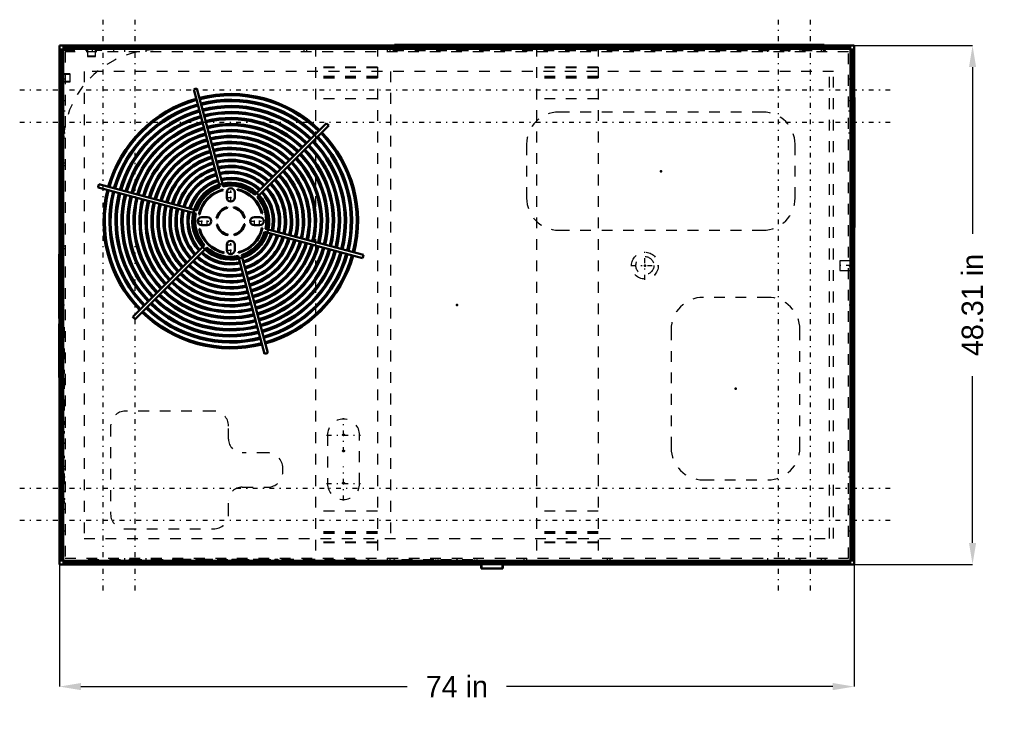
# Model space of a CAD drawing. Header units: inches. Extents: x -40.7 to 51, y -38.5 to 26.6.
import ezdxf

# ---------------------------------------------------------------- set-up
doc = ezdxf.new("R2010")
doc.units = ezdxf.units.IN
doc.header["$MEASUREMENT"] = 0
doc.linetypes.add('Center', pattern=[1.5, 0.45, -0.5, 0.05, -0.5])
doc.linetypes.add('Dashed', pattern=[2, 1, -1])
for name, color, linetype, lineweight in [('2d ConnectionPoints', 7, 'Continuous', 50), ('AM_0', 7, 'Continuous', 50), ('AM_4', 3, 'Continuous', 25), ('AM_5', 3, 'Continuous', 25), ('AM_7', 7, 'Center', 25), ('AM_9', 6, 'Dashed', 25)]:
    doc.layers.add(name, color=color, linetype=linetype, lineweight=lineweight)
doc.dimstyles.get("Standard").update_dxf_attribs({"dimtxt": 0.18, "dimasz": 0.18, "dimexe": 0.18, "dimexo": 0.0625, "dimgap": 0.09, "dimtad": 0, "dimtih": 1, "dimtoh": 1, "dimdec": 4, "dimzin": 0, "dimdsep": 46, "dimtxsty": 'Standard', "dimcen": 0.09, "dimadec": 0, "dimazin": 0, "dimtfac": 1, "dimtdec": 4, "dimtofl": 0, "dimtmove": 0, "dimatfit": 3, "dimfxl": 1, "dimtolj": 1, "dimtzin": 0, "dimarcsym": 0})

# ---------------------------------------------------------------- blocks, each defined once
blk = doc.blocks.new('*D1')
at = {"layer": 'AM_5', "color": 0, "lineweight": -2}
for p, q in [((-37, 0), (-37, -35.532)), ((37, 0), (37, -35.532)), ((-35, -35.532), (-4.612, -35.532)), ((35, -35.532), (4.612, -35.532))]:
    blk.add_line(p, q, dxfattribs=at)
at = {"layer": 'AM_5', "color": 0}
for points in [[(-35, -35.199), (-35, -35.866), (-37, -35.532)], [(35, -35.866), (35, -35.199), (37, -35.532)]]:
    blk.add_solid(points, dxfattribs=at)
at = {"layer": 'Defpoints', "color": 0}
for p in [(-37, 0), (37, 0), (37, -35.532)]:
    blk.add_point(p, dxfattribs=at)
at = {"layer": 'AM_5', "color": 0, "insert": (0, -35.532), "char_height": 2, "attachment_point": 5}
blk.add_mtext('\\A1;74 in', dxfattribs=at)
blk = doc.blocks.new('*D2')
at = {"layer": 'AM_5', "color": 0, "lineweight": -2}
for p, q in [((0, 24.155), (48.015, 24.155)), ((48.015, 22.155), (48.015, 6.635)), ((48.015, -22.155), (48.015, -6.635)), ((0, -24.155), (48.015, -24.155))]:
    blk.add_line(p, q, dxfattribs=at)
at = {"layer": 'AM_5', "color": 0}
for points in [[(48.348, 22.155), (47.682, 22.155), (48.015, 24.155)], [(47.682, -22.155), (48.348, -22.155), (48.015, -24.155)]]:
    blk.add_solid(points, dxfattribs=at)
at = {"layer": 'Defpoints', "color": 0}
for p in [(0, 24.155), (48.015, 24.155), (0, -24.155)]:
    blk.add_point(p, dxfattribs=at)
at = {"layer": 'AM_5', "color": 0, "insert": (48.015, 0), "char_height": 2, "attachment_point": 5, "rotation": 90}
blk.add_mtext('\\A1;48.31 in', dxfattribs=at)

msp = doc.modelspace()

# ---------------------------------------------------------------- linework, layer by layer
at = {"layer": '2d ConnectionPoints'}
for p in [(0, 23.781), (36.799, 13.276), (18.993, 12.463), (17.504, 3.67), (36.605, 3.67), (-36.646, 0), (0, 0), (0, 0), (0, 0), (36.646, 0), (25.946, -7.788), (36.674, -8.1), (0, -23.781)]:
    msp.add_point(p, dxfattribs=at)
at = {"layer": 'AM_0'}
for p, q in [((-37, 24.155), (-37, -24.155)), ((-5.7955, 24.155), (-37, 24.155)), ((36.612, 24.0405), (-36.612, 24.0405)), ((-36.612, 24.0405), (-36.612, 23.7975)), ((36.612, 23.8775), (-36.612, 23.8775)), ((-5.7955, 24.22923), (-5.7955, 24.0405)), ((34.1975, 24.22923), (-5.7955, 24.22923)), ((34.1975, 24.22923), (34.1975, 24.0405)), ((37, 24.155), (34.1975, 24.155)), ((36.612, 24.0405), (36.612, 23.7975)), ((37, 19.322), (37, 24.155)), ((-36.8555, 23.797), (-36.8555, -23.797)), ((-36.8555, 23.797), (-36.6125, 23.797)), ((-36.6925, 23.797), (-36.6925, -23.797)), ((36.6125, 23.797), (36.8555, 23.797)), ((36.646, 23.7815), (36.6125, 23.7815)), ((36.646, -23.7815), (36.646, 23.7815)), ((36.6925, 23.797), (36.6925, -23.797)), ((36.8555, 23.797), (36.8555, -23.797)), ((-24.50086, 20.08312), (-22.05755, 10.96455)), ((-21.75521, 11.04556), (-24.19853, 20.16413)), ((37.01, 19.322), (36.8555, 19.322)), ((36.8555, 19.288), (37.01, 19.288)), ((36.8555, 19.2715), (37.015, 19.2715)), ((37, 19.2715), (37, 19.288)), ((37.01, 19.288), (37.01, 19.322)), ((37.015, 19.2715), (37.015, 7.2805)), ((-12.14573, 16.93459), (-18.82099, 10.25934)), ((-18.59966, 10.03801), (-11.92441, 16.71327)), ((-36.646, 14.9915), (-36.646, -23.7815)), ((-24.20555, 8.81655), (-33.32412, 11.25986)), ((-33.40513, 10.95753), (-24.28656, 8.51421)), ((-21.76827, 10.68981), (-21.78327, 10.74997)), ((-21.425, 10.501), (-21.425, 10.005)), ((-20.675, 10.005), (-20.675, 10.501)), ((-20.41982, 10.77377), (-20.43271, 10.71312)), ((-24.01477, 8.43918), (-23.95412, 8.42629)), ((-21.36014, 9.05292), (-21.3749, 9.11211)), ((-20.77077, 9.12265), (-20.78346, 9.06299)), ((-18.16919, 8.52727), (-18.10903, 8.54227)), ((-23.246, 8.184), (-23.742, 8.184)), ((-23.742, 7.434), (-23.246, 7.434)), ((-22.36365, 8.08823), (-22.30399, 8.07554)), ((-22.29392, 7.49886), (-22.35311, 7.4841)), ((-19.80608, 8.11914), (-19.74689, 8.1339)), ((-19.73635, 7.52977), (-19.79601, 7.54246)), ((-18.358, 8.184), (-18.854, 8.184)), ((-18.854, 7.434), (-18.358, 7.434)), ((-23.93081, 7.09073), (-23.99097, 7.07573)), ((-21.32923, 6.49535), (-21.31654, 6.55501)), ((-20.73986, 6.56508), (-20.7251, 6.50589)), ((-18.08523, 7.17882), (-18.14588, 7.19171)), ((-17.89445, 6.80145), (-8.77588, 4.35814)), ((-8.69487, 4.66047), (-17.81344, 7.10379)), ((36.8555, 7.2805), (37.015, 7.2805)), ((37.01, 7.231), (36.8555, 7.231)), ((36.8555, 7.197), (37.01, 7.197)), ((37, 7.231), (37, 7.2805)), ((37, -24.155), (37, 7.197)), ((37.01, 7.197), (37.01, 7.231)), ((-23.50034, 5.57999), (-30.17559, -1.09527)), ((-21.425, 5.613), (-21.425, 5.117)), ((-20.675, 5.117), (-20.675, 5.613)), ((-37.01, 4.75), (-37, 4.75)), ((-37.01, 4.75), (-37.01, -1.25)), ((-29.95427, -1.31659), (-23.27901, 5.35866)), ((-21.68018, 4.84423), (-21.66729, 4.90488)), ((-20.33173, 4.92819), (-20.31673, 4.86803)), ((-17.59914, -4.46512), (-20.04245, 4.65345)), ((-20.34479, 4.57244), (-17.90147, -4.54613)), ((36.89, 0.97), (36.8555, 0.97)), ((36.8555, 0.936), (36.89, 0.936)), ((36.89, 0.936), (36.89, 0.97)), ((36.8555, 0.9), (36.89, 0.9)), ((36.89, 0.9), (36.89, -17.1)), ((-37.01, -1.25), (-37, -1.25)), ((-37.01, -1.75), (-37.01, -6.75)), ((-37.01, -1.75), (-37, -1.75)), ((-37.01, -6.75), (-37, -6.75)), ((36.8555, -17.1), (36.89, -17.1)), ((36.89, -17.126), (36.8555, -17.126)), ((36.8555, -17.16), (36.89, -17.16)), ((36.89, -17.16), (36.89, -17.126)), ((-36.8555, -23.797), (-36.6125, -23.797)), ((-36.646, -23.7815), (-36.6125, -23.7815)), ((-36.612, -23.7975), (-36.612, -24.0405)), ((36.612, -23.7975), (36.612, -24.0405)), ((36.6125, -23.7815), (36.646, -23.7815)), ((36.6125, -23.797), (36.8555, -23.797)), ((-37, -24.155), (2.277, -24.155)), ((36.612, -23.8775), (-36.612, -23.8775)), ((36.612, -24.0405), (-36.612, -24.0405)), ((2.277, -24.5325), (2.277, -24.0405)), ((2.277, -24.5325), (4.276, -24.5325)), ((4.276, -24.5325), (4.276, -24.0405)), ((4.276, -24.155), (37, -24.155))]:
    msp.add_line(p, q, dxfattribs=at)
for centre, radius, start, end in [((-21.05, 7.809), 12.75, 104.2967048, 105.7032953), ((-21.05, 7.809), 11.848, 45.7568408, 104.2431592), ((-21.05, 7.809), 11.728, 45.7645852, 104.2354148), ((-21.05, 7.809), 11.848, 105.7568408, 164.2431592), ((-21.05, 7.809), 11.728, 105.7645852, 164.2354148), ((-21.05, 7.809), 11.301, 105.7934763, 164.2065237), ((-21.05, 7.809), 11.181, 105.8019929, 164.1980071), ((-21.05, 7.809), 11.301, 45.7934763, 104.2065237), ((-21.05, 7.809), 11.181, 45.8019929, 104.1980071), ((-21.05, 7.809), 10.731, 45.8356264, 104.1643736), ((-21.05, 7.809), 10.611, 45.8450772, 104.1549228), ((-21.05, 7.809), 10.731, 105.8356264, 164.1643736), ((-21.05, 7.809), 10.611, 105.8450772, 164.1549228), ((-21.05, 7.809), 10.174, 105.8813783, 164.1186217), ((-21.05, 7.809), 10.054, 105.8918989, 164.1081011), ((-21.05, 7.809), 10.174, 45.8813783, 104.1186217), ((-21.05, 7.809), 10.054, 45.8918989, 104.1081011), ((-21.05, 7.809), 9.616, 45.9325276, 104.0674724), ((-21.05, 7.809), 9.616, 105.9325276, 164.0674724), ((-21.05, 7.809), 9.496, 105.9443129, 164.0556871), ((-21.05, 7.809), 9.059, 105.9898704, 164.0101296), ((-21.05, 7.809), 9.496, 45.9443129, 104.0556871), ((-21.05, 7.809), 9.059, 45.9898704, 104.0101296), ((-21.05, 7.809), 8.939, 46.00316, 103.99684), ((-21.05, 7.809), 12.75, 44.2967047, 45.7032953), ((-27.856, 14.9915), 8.79, 174.9961576, 180), ((-21.05, 7.809), 8.939, 106.00316, 163.99684), ((-21.05, 7.809), 8.501, 106.0548519, 163.9451481), ((-21.05, 7.809), 8.381, 106.0699571, 163.9300429), ((-21.05, 7.809), 8.501, 46.0548519, 103.9451481), ((-21.05, 7.809), 8.381, 46.0699571, 103.9300429), ((-21.05, 7.809), 7.943, 46.1289651, 103.8710349), ((-21.05, 7.809), 7.823, 46.146285, 103.853715), ((-21.05, 7.809), 11.181, 345.8019929, 44.1980071), ((-21.05, 7.809), 11.301, 345.7934763, 44.2065237), ((-21.05, 7.809), 11.728, 345.7645852, 44.2354148), ((-21.05, 7.809), 11.848, 345.7568408, 44.2431592), ((-21.05, 7.809), 7.943, 106.1289651, 163.8710349), ((-21.05, 7.809), 7.823, 106.146285, 163.853715), ((-21.05, 7.809), 7.386, 106.214116, 163.785884), ((-21.05, 7.809), 7.266, 106.2341705, 163.7658295), ((-21.05, 7.809), 7.386, 46.214116, 103.785884), ((-21.05, 7.809), 7.266, 46.2341705, 103.7658295), ((-21.05, 7.809), 10.054, 345.8918989, 44.1081011), ((-21.05, 7.809), 10.174, 345.8813783, 44.1186217), ((-21.05, 7.809), 10.611, 345.8450772, 44.1549228), ((-21.05, 7.809), 10.731, 345.8356264, 44.1643736), ((-21.05, 7.809), 6.828, 106.3133531, 163.6866469), ((-21.05, 7.809), 6.708, 106.336852, 163.663148), ((-21.05, 7.809), 6.27, 106.4302585, 163.5697415), ((-21.05, 7.809), 6.828, 46.3133531, 103.6866469), ((-21.05, 7.809), 6.708, 46.336852, 103.663148), ((-21.05, 7.809), 6.27, 46.4302585, 103.5697415), ((-21.05, 7.809), 6.15, 46.458172, 103.541828), ((-21.05, 7.809), 8.939, 346.00316, 43.99684), ((-21.05, 7.809), 9.059, 345.9898704, 44.0101296), ((-21.05, 7.809), 9.496, 345.9443129, 44.0556871), ((-21.05, 7.809), 9.616, 345.9325276, 44.0674724), ((-21.05, 7.809), 6.15, 106.458172, 163.541828), ((-21.05, 7.809), 5.713, 106.5697377, 163.4302623), ((-21.05, 7.809), 5.592, 106.6037125, 163.3962875), ((-21.05, 7.809), 5.713, 46.5697377, 103.4302623), ((-21.05, 7.809), 5.592, 46.6037125, 103.3962875), ((-21.05, 7.809), 5.155, 46.7397027, 103.2602973), ((-21.05, 7.809), 5.035, 46.7811785, 103.2188215), ((-21.05, 7.809), 7.266, 346.2341705, 43.7658295), ((-21.05, 7.809), 7.386, 346.214116, 43.785884), ((-21.05, 7.809), 7.823, 346.146285, 43.853715), ((-21.05, 7.809), 7.943, 346.1289651, 43.8710349), ((-21.05, 7.809), 8.381, 346.0699571, 43.9300429), ((-21.05, 7.809), 8.501, 346.0548519, 43.9451481), ((-21.05, 7.809), 5.155, 106.7397027, 163.2602973), ((-21.05, 7.809), 5.035, 106.7811785, 163.2188215), ((-21.05, 7.809), 4.608, 106.9462921, 163.0537079), ((-21.05, 7.809), 4.488, 106.9983529, 163.0016471), ((-21.05, 7.809), 4.608, 46.9462921, 103.0537079), ((-21.05, 7.809), 4.488, 46.9983529, 103.0016471), ((-21.05, 7.809), 6.15, 346.458172, 43.541828), ((-21.05, 7.809), 6.27, 346.4302585, 43.5697415), ((-21.05, 7.809), 6.708, 346.336852, 43.663148), ((-21.05, 7.809), 6.828, 346.3133531, 43.6866469), ((-21.05, 7.809), 12.75, 164.2967047, 165.7032952), ((-21.05, 7.809), 4.039, 107.2206078, 162.7793922), ((-21.05, 7.809), 3.919, 107.2886385, 162.7113615), ((-21.05, 7.809), 3.585, 107.5019916, 162.4980084), ((-21.05, 7.809), 3.474, 107.5819877, 162.4180123), ((-21.05, 7.809), 3.56286, 102.4824503, 107.5175497), ((-21.05, 7.809), 4.039, 47.2206078, 102.7793922), ((-21.05, 7.809), 3.919, 47.2886385, 102.7113615), ((-21.05, 7.809), 3.585, 47.5019916, 102.4980084), ((-21.05, 7.809), 3.474, 47.5819877, 102.4180123), ((-21.05, 7.809), 3.3125, 47.7079634, 102.2920366), ((-21.05, 7.809), 5.035, 346.7811785, 43.2188215), ((-21.05, 7.809), 5.155, 346.7397027, 43.2602973), ((-21.05, 7.809), 5.592, 346.6037125, 43.3962875), ((-21.05, 7.809), 5.713, 346.5697377, 43.4302623), ((-21.05, 7.809), 11.848, 165.7568408, 224.2431592), ((-21.05, 7.809), 11.728, 165.7645852, 224.2354148), ((-21.05, 7.809), 11.301, 165.7934763, 224.2065237), ((-21.05, 7.809), 11.181, 165.8019929, 224.1980071), ((-21.05, 7.809), 10.731, 165.8356264, 224.1643736), ((-21.05, 7.809), 10.611, 165.8450772, 224.1549228), ((-21.05, 7.809), 10.174, 165.8813783, 224.1186217), ((-21.05, 7.809), 10.054, 165.8918989, 224.1081011), ((-21.05, 7.809), 9.616, 165.9325276, 224.0674724), ((-21.05, 7.809), 9.496, 165.9443129, 224.0556871), ((-21.05, 7.809), 3.3125, 107.7079634, 162.2920366), ((-21.05, 7.809), 3.031, 104, 168), ((-21.05, 7.809), 2.969, 104, 168), ((-21.05, 10.501), 0.375, 0, 180), ((-21.05, 7.809), 2.969, 14, 78), ((-21.05, 7.809), 3.031, 14, 78), ((-21.05, 7.809), 3.56286, 42.4824503, 47.5175497), ((-21.05, 7.809), 3.474, 347.5819877, 42.4180123), ((-21.05, 7.809), 3.585, 347.5019916, 42.4980084), ((-21.05, 7.809), 3.919, 347.2886385, 42.7113615), ((-21.05, 7.809), 4.039, 347.2206078, 42.7793922), ((-21.05, 7.809), 4.488, 346.9983529, 43.0016471), ((-21.05, 7.809), 4.608, 346.9462921, 43.0537079), ((-21.05, 7.809), 9.059, 165.9898704, 224.0101296), ((-21.05, 7.809), 8.939, 166.00316, 223.99684), ((-21.05, 7.809), 8.501, 166.0548519, 223.9451481), ((-21.05, 7.809), 8.381, 166.0699571, 223.9300429), ((-21.05, 7.809), 7.943, 166.1289651, 223.8710349), ((-21.05, 7.809), 7.823, 166.146285, 223.853715), ((-21.05, 7.809), 7.386, 166.214116, 223.785884), ((-21.05, 7.809), 7.266, 166.2341705, 223.7658295), ((-21.05, 7.809), 6.828, 166.3133531, 223.6866469), ((-21.05, 7.809), 6.708, 166.336852, 223.663148), ((-21.05, 7.809), 6.27, 166.4302585, 223.5697415), ((-21.05, 7.809), 6.15, 166.458172, 223.541828), ((-21.05, 10.005), 0.375, 180, 0), ((-21.05, 7.809), 3.3125, 347.7079634, 42.2920366), ((-21.05, 7.809), 5.713, 166.5697377, 223.4302623), ((-21.05, 7.809), 5.592, 166.6037125, 223.3962875), ((-21.05, 7.809), 5.155, 166.7397027, 223.2602973), ((-21.05, 7.809), 5.035, 166.7811785, 223.2188215), ((-21.05, 7.809), 4.608, 166.9462921, 223.0537079), ((-21.05, 7.809), 4.488, 166.9983529, 223.0016471), ((-21.05, 7.809), 4.039, 167.2206078, 222.7793922), ((-21.05, 7.809), 3.919, 167.2886385, 222.7113615), ((-21.05, 7.809), 3.585, 167.5019916, 222.4980084), ((-21.05, 7.809), 3.56286, 162.4824503, 167.5175497), ((-21.05, 7.809), 3.474, 167.5819877, 222.4180123), ((-21.05, 7.809), 3.3125, 167.7079634, 222.2920366), ((-21.05, 7.809), 1.343, 104, 168), ((-21.05, 7.809), 1.282, 104, 168), ((-21.05, 7.809), 1.282, 14, 78), ((-21.05, 7.809), 1.343, 14, 78), ((-23.742, 7.809), 0.375, 90, 270), ((-23.246, 7.809), 0.375, 270, 90), ((-21.05, 7.809), 1.343, 194, 258), ((-21.05, 7.809), 1.282, 194, 258), ((-21.05, 7.809), 1.282, 284, 348), ((-21.05, 7.809), 1.343, 284, 348), ((-18.854, 7.809), 0.375, 90, 270), ((-18.358, 7.809), 0.375, 270, 90), ((-21.05, 7.809), 3.031, 194, 258), ((-21.05, 7.809), 2.969, 194, 258), ((-21.05, 7.809), 2.969, 284, 348), ((-21.05, 7.809), 3.031, 284, 348), ((-21.05, 7.809), 3.3125, 287.7079634, 342.2920366), ((-21.05, 7.809), 3.474, 287.5819877, 342.4180123), ((-21.05, 7.809), 3.585, 287.5019916, 342.4980084), ((-21.05, 7.809), 3.919, 287.2886385, 342.7113615), ((-21.05, 7.809), 4.039, 287.2206078, 342.7793922), ((-21.05, 7.809), 4.488, 286.9983529, 343.0016471), ((-21.05, 7.809), 4.608, 286.9462921, 343.0537079), ((-21.05, 7.809), 3.56286, 342.4824503, 347.5175497), ((-21.05, 5.613), 0.375, 0, 180), ((-21.05, 7.809), 5.035, 286.7811785, 343.2188215), ((-21.05, 7.809), 5.155, 286.7397027, 343.2602973), ((-21.05, 7.809), 5.592, 286.6037125, 343.3962875), ((-21.05, 7.809), 5.713, 286.5697377, 343.4302623), ((-21.05, 7.809), 6.15, 286.458172, 343.541828), ((-21.05, 7.809), 6.27, 286.4302585, 343.5697415), ((-21.05, 7.809), 6.708, 286.336852, 343.663148), ((-21.05, 7.809), 6.828, 286.3133531, 343.6866469), ((-21.05, 7.809), 7.266, 286.2341705, 343.7658295), ((-21.05, 7.809), 7.386, 286.214116, 343.785884), ((-21.05, 7.809), 7.823, 286.146285, 343.853715), ((-21.05, 7.809), 7.943, 286.1289651, 343.8710349), ((-21.05, 7.809), 4.039, 227.2206078, 282.7793922), ((-21.05, 7.809), 3.919, 227.2886385, 282.7113615), ((-21.05, 7.809), 3.56286, 222.4824503, 227.5175497), ((-21.05, 7.809), 3.585, 227.5019916, 282.4980084), ((-21.05, 7.809), 3.474, 227.5819877, 282.4180123), ((-21.05, 7.809), 3.3125, 227.7079634, 282.2920366), ((-21.05, 5.117), 0.375, 180, 0), ((-21.05, 7.809), 8.381, 286.0699571, 343.9300429), ((-21.05, 7.809), 8.501, 286.0548519, 343.9451481), ((-21.05, 7.809), 8.939, 286.00316, 343.99684), ((-21.05, 7.809), 9.059, 285.9898704, 344.0101296), ((-21.05, 7.809), 9.496, 285.9443129, 344.0556871), ((-21.05, 7.809), 9.616, 285.9325276, 344.0674724), ((-21.05, 7.809), 10.054, 285.8918989, 344.1081011), ((-21.05, 7.809), 10.174, 285.8813783, 344.1186217), ((-21.05, 7.809), 10.611, 285.8450772, 344.1549228), ((-21.05, 7.809), 10.731, 285.8356264, 344.1643736), ((-21.05, 7.809), 11.181, 285.8019929, 344.1980071), ((-21.05, 7.809), 11.301, 285.7934763, 344.2065237), ((-21.05, 7.809), 11.728, 285.7645852, 344.2354148), ((-21.05, 7.809), 11.848, 285.7568408, 344.2431592), ((-21.05, 7.809), 12.75, 344.2967047, 345.7032953), ((-21.05, 7.809), 5.592, 226.6037125, 283.3962875), ((-21.05, 7.809), 5.155, 226.7397027, 283.2602973), ((-21.05, 7.809), 5.035, 226.7811785, 283.2188215), ((-21.05, 7.809), 4.608, 226.9462921, 283.0537079), ((-21.05, 7.809), 4.488, 226.9983529, 283.0016471), ((-21.05, 7.809), 3.56286, 282.4824503, 287.5175497), ((-21.05, 7.809), 6.828, 226.3133531, 283.6866469), ((-21.05, 7.809), 6.708, 226.336852, 283.663148), ((-21.05, 7.809), 6.27, 226.4302585, 283.5697415), ((-21.05, 7.809), 6.15, 226.458172, 283.541828), ((-21.05, 7.809), 5.713, 226.5697377, 283.4302623), ((-21.05, 7.809), 7.943, 226.1289651, 283.8710349), ((-21.05, 7.809), 7.823, 226.146285, 283.853715), ((-21.05, 7.809), 7.386, 226.214116, 283.785884), ((-21.05, 7.809), 7.266, 226.2341705, 283.7658295), ((-21.05, 7.809), 9.496, 225.9443129, 284.0556871), ((-21.05, 7.809), 9.059, 225.9898704, 284.0101296), ((-21.05, 7.809), 8.939, 226.00316, 283.99684), ((-21.05, 7.809), 8.501, 226.0548519, 283.9451481), ((-21.05, 7.809), 8.381, 226.0699571, 283.9300429), ((-21.05, 7.809), 10.731, 225.8356264, 284.1643736), ((-21.05, 7.809), 10.611, 225.8450772, 284.1549228), ((-21.05, 7.809), 10.174, 225.8813783, 284.1186217), ((-21.05, 7.809), 10.054, 225.8918989, 284.1081011), ((-21.05, 7.809), 9.616, 225.9325276, 284.0674724), ((-21.05, 7.809), 11.848, 225.7568408, 284.2431592), ((-21.05, 7.809), 11.728, 225.7645852, 284.2354148), ((-21.05, 7.809), 11.301, 225.7934763, 284.2065237), ((-21.05, 7.809), 11.181, 225.8019929, 284.1980071), ((-21.05, 7.809), 12.75, 224.2967047, 225.7032953), ((-21.05, 7.809), 12.75, 284.2967047, 285.7032953)]:
    msp.add_arc(centre, radius, start, end, dxfattribs=at)
at = {"layer": 'AM_4'}
for p, q in [((36.612, 23.88746), (-36.612, 23.88746)), ((-36.70246, 23.797), (-36.70246, -23.797)), ((-36.6125, 23.797), (-36.6125, 15.75819)), ((36.612, 23.7975), (-36.612, 23.7975)), ((36.6125, 23.797), (36.6125, 23.7815)), ((36.70246, 23.797), (36.70246, -23.797)), ((-37.01, 4.5), (-37, 4.5)), ((-37.01, -1), (-37, -1)), ((-36.6125, -23.7815), (-36.6125, -23.797)), ((36.612, -23.7975), (-36.612, -23.7975)), ((36.6125, -23.7815), (36.6125, -23.797)), ((36.612, -23.88746), (-36.612, -23.88746)), ((2.343, -24.5325), (2.343, -24.0405)), ((4.21, -24.5325), (4.21, -24.0405))]:
    msp.add_line(p, q, dxfattribs=at)
at = {"layer": 'AM_7'}
for p, q in [((-32.938, -26.5716), (-32.938, 26.5716)), ((-29.938, -26.5716), (-29.938, 26.5716)), ((29.938, -26.5716), (29.938, 26.5716)), ((32.938, -26.5716), (32.938, 26.5716)), ((-40.7, 20.04), (40.7, 20.04)), ((-40.7, 17.04), (40.7, 17.04)), ((-21.44375, 10.501), (-20.65625, 10.501)), ((-21.05, 9.61125), (-21.05, 10.89475)), ((-21.44375, 10.005), (-20.65625, 10.005)), ((-24.13575, 7.809), (-22.85225, 7.809)), ((-23.742, 7.41525), (-23.742, 8.20275)), ((-23.246, 7.41525), (-23.246, 8.20275)), ((-19.24775, 7.809), (-17.96425, 7.809)), ((-18.854, 7.41525), (-18.854, 8.20275)), ((-18.358, 7.41525), (-18.358, 8.20275)), ((-21.44375, 5.613), (-20.65625, 5.613)), ((-21.05, 4.72325), (-21.05, 6.00675)), ((-21.44375, 5.117), (-20.65625, 5.117)), ((17.504, 2.3575), (17.504, 4.9825)), ((16.1915, 3.67), (18.8165, 3.67)), ((36.696, 3.67), (35.596, 3.67)), ((-10.55, -13.695), (-10.55, -10.545)), ((-36.65, -11.857), (-36.562, -11.857)), ((-12.125, -12.12), (-8.975, -12.12)), ((-10.6364, -12.09), (-10.4636, -12.09)), ((-36.65, -12.866), (-36.562, -12.866)), ((-10.6364, -13.59), (-10.4636, -13.59)), ((-36.65, -14.15), (-36.562, -14.15)), ((-10.55, -18.195), (-10.55, -15.045)), ((-36.65, -16.244), (-36.562, -16.244)), ((-40.7, -17.04), (40.7, -17.04)), ((-36.65, -17.366), (-36.562, -17.366)), ((-12.125, -16.62), (-8.975, -16.62)), ((-10.6364, -16.59), (-10.4636, -16.59)), ((-36.65, -18.087), (-36.562, -18.087)), ((-36.65, -18.375), (-36.562, -18.375)), ((-40.7, -20.04), (40.7, -20.04)), ((-3.135, -23.77825), (-3.135, -23.84975))]:
    msp.add_line(p, q, dxfattribs=at)
at = {"layer": 'AM_9'}
for p, q in [((36.612, 24.00797), (-36.612, 24.00797)), ((-34.7055, 24.155), (-34.7055, 24.098)), ((-34.7055, 24.098), (34.7055, 24.098)), ((-33.938, 24.098), (-33.938, 23.578)), ((-31.938, 23.578), (-31.938, 24.098)), ((-30.938, 24.098), (-30.938, 23.578)), ((-28.938, 23.578), (-28.938, 24.098)), ((-14.25, 24.098), (-14.25, 23.578)), ((-14, 24.098), (-14, 23.578)), ((-7.402, 24.144), (-13.152, 24.144)), ((-13.152, 24.144), (-13.152, -24.144)), ((-7.402, 24.052), (-13.152, 24.052)), ((-7.402, 24.144), (-7.402, -24.144)), ((-6.5, 24.098), (-6.5, 23.578)), ((-6.25, 24.098), (-6.25, 23.578)), ((34.1975, 24.22043), (-5.7955, 24.22043)), ((34.1975, 24.155), (-5.7955, 24.155)), ((-5.7955, 23.7815), (-5.7955, 24.0405)), ((-1.25, 24.128), (1.25, 24.128)), ((-1.25, 24.128), (-1.25, 24.098)), ((1.25, 24.128), (1.25, 24.098)), ((2.364, 23.8615), (5.364, 23.8615)), ((2.364, 23.8615), (2.364, 23.7815)), ((5.364, 23.8615), (5.364, 23.7815)), ((6.25, 24.098), (6.25, 23.578)), ((6.5, 24.098), (6.5, 23.578)), ((7.402, 24.144), (7.402, -24.144)), ((13.152, 24.144), (7.402, 24.144)), ((13.152, 24.052), (7.402, 24.052)), ((13.152, 24.144), (13.152, -24.144)), ((14, 24.098), (14, 23.578)), ((14.25, 24.098), (14.25, 23.578)), ((25.308, 23.8615), (25.308, 23.7815)), ((25.308, 23.8615), (32.308, 23.8615)), ((28.938, 24.098), (28.938, 23.578)), ((30.938, 23.578), (30.938, 24.098)), ((31.938, 24.098), (31.938, 23.578)), ((32.308, 23.8615), (32.308, 23.7815)), ((33.938, 23.578), (33.938, 24.098)), ((34.1975, 23.7815), (34.1975, 24.0405)), ((34.7055, 24.155), (34.7055, 24.098)), ((-36.82297, 23.797), (-36.82297, -23.797)), ((36.6125, 23.7815), (-36.646, 23.7815)), ((-36.646, 23.7815), (-36.646, 14.9915)), ((-36.62745, 23.797), (-36.62745, 15.56232)), ((36.612, 23.81245), (-36.612, 23.81245)), ((-36.612, 21.5645), (-36.612, 23.7135)), ((-36.578, 23.7475), (-34.429, 23.7475)), ((-36.4755, 23.578), (-36.4755, -23.578)), ((36.4755, 23.578), (-36.4755, 23.578)), ((-34.395, 23.7135), (-34.395, 23.1965)), ((-34.361, 23.1965), (-34.361, 23.7135)), ((-33.709, 23.1625), (-34.327, 23.1625)), ((-34.327, 23.1285), (-33.709, 23.1285)), ((-33.675, 23.7135), (-33.675, 23.1965)), ((-33.641, 23.1965), (-33.641, 23.7135)), ((-33.607, 23.7475), (-33.05, 23.7475)), ((-33.05, 23.7475), (-33.05, 23.7815)), ((-5.925, 23.7015), (-5.925, 23.7815)), ((-5.925, 23.7015), (34.323, 23.7015)), ((-5.865, 23.7015), (-5.865, 23.7815)), ((34.1975, 23.7982), (-5.7955, 23.7982)), ((34.1975, 23.7894), (-5.7955, 23.7894)), ((34.263, 23.7015), (34.263, 23.7815)), ((34.323, 23.7015), (34.323, 23.7815)), ((36.4755, -23.578), (36.4755, 23.578)), ((36.62745, 23.797), (36.62745, 23.7815)), ((36.82297, 23.797), (36.82297, -23.797)), ((-7.402, 22.15511), (-13.152, 22.15511)), ((-7.402, 22.12258), (-13.152, 22.12258)), ((-7.402, 22.09005), (-13.152, 22.09005)), ((13.152, 22.15511), (7.402, 22.15511)), ((13.152, 22.12258), (7.402, 22.12258)), ((13.152, 22.09005), (7.402, 22.09005)), ((-36.061, 21.5305), (-36.578, 21.5305)), ((-36.578, 21.4965), (-36.061, 21.4965)), ((-36.027, 21.4625), (-36.027, 20.8445)), ((-35.993, 20.8445), (-35.993, 21.4625)), ((35.063, 21.75), (-34.7055, 21.75)), ((-34.7055, 21.75), (-34.7055, -21.75)), ((-7.402, 21.273), (-13.152, 21.273)), ((-7.402, 21.20605), (-13.152, 21.20605)), ((-7.402, 21.15447), (-13.152, 21.15447)), ((-7.402, 21.12195), (-13.152, 21.12195)), ((-6.168, 21.75), (-6.168, -21.75)), ((13.152, 21.273), (7.402, 21.273)), ((13.152, 21.20605), (7.402, 21.20605)), ((13.152, 21.15447), (7.402, 21.15447)), ((13.152, 21.12195), (7.402, 21.12195)), ((34.7055, -21.75), (34.7055, 21.75)), ((35.063, -21.75), (35.063, 21.75)), ((-36.4755, 21.04), (-37, 21.04)), ((-36.646, 20.1855), (-36.612, 20.1855)), ((-36.612, 20.1855), (-36.612, 20.7425)), ((-36.061, 20.8105), (-36.578, 20.8105)), ((-36.578, 20.7765), (-36.061, 20.7765)), ((37, 21.04), (36.4755, 21.04)), ((36.766, 19.281), (36.646, 19.281)), ((36.76, 7.264), (36.76, 19.255)), ((36.765, 19.2715), (36.765, 7.281)), ((36.765, 19.2715), (36.8555, 19.2715)), ((36.766, 19.281), (36.766, 7.281)), ((36.799, 19.2715), (36.799, 7.2805)), ((36.8555, 19.322), (36.827, 19.322)), ((36.827, 19.288), (36.8555, 19.288)), ((36.832, 19.2715), (36.832, 7.2805)), ((37, 19.288), (37, 19.322)), ((37, 7.2805), (37, 19.2715)), ((-37, 19.04), (-36.4755, 19.04)), ((-7.402, 19.186), (-13.152, 19.186)), ((13.152, 19.186), (7.402, 19.186)), ((36.4755, 19.04), (37, 19.04)), ((-36.4755, 18.04), (-37, 18.04)), ((28.496, 17.966), (9.49, 17.966)), ((37, 18.04), (36.4755, 18.04)), ((36.81, 17.098), (36.799, 17.098)), ((36.81, 17.098), (36.81, 13.098)), ((-37, 16.04), (-36.4755, 16.04)), ((36.4755, 16.04), (37, 16.04)), ((6.493, 14.969), (6.493, 9.963)), ((31.493, 9.963), (31.493, 14.969)), ((-37, 13.25), (-36.4755, 13.25)), ((-37, 13), (-36.4755, 13)), ((36.81, 13.098), (36.799, 13.098)), ((9.49, 6.966), (28.496, 6.966)), ((36.766, 7.281), (36.646, 7.281)), ((36.696, 6.594), (36.646, 6.594)), ((36.696, 6.594), (36.696, 1.594)), ((36.765, 7.2805), (36.8555, 7.2805)), ((36.794, 7.264), (36.794, 7.2805)), ((36.8555, 7.231), (36.827, 7.231)), ((36.827, 7.197), (36.8555, 7.197)), ((37, 7.197), (37, 7.231)), ((36.696, 5.902), (36.646, 5.902)), ((-37, 5.5), (-36.4755, 5.5)), ((-37, 5.25), (-36.4755, 5.25)), ((36.646, 4.67), (36.605, 4.67)), ((36.605, 4.67), (36.605, 2.67)), ((36.646, 4.125), (35.646, 4.125)), ((35.646, 4.125), (35.646, 3.215)), ((36.646, 4.295), (36.605, 4.295)), ((35.646, 3.215), (36.646, 3.215)), ((36.605, 3.045), (36.646, 3.045)), ((36.696, 2.902), (36.646, 2.902)), ((36.605, 2.67), (36.646, 2.67)), ((36.696, 1.594), (36.646, 1.594)), ((36.8555, 0.97), (36.707, 0.97)), ((36.707, 0.936), (36.8555, 0.936)), ((28.949, 0.715), (22.943, 0.715)), ((36.646, 0.9), (36.8555, 0.9)), ((36.674, -17.1), (36.674, 0.903)), ((36.707, 0.9), (36.707, -17.1)), ((-36.566, -2.048), (-36.646, -2.048)), ((-36.566, -2.05), (-36.646, -2.05)), ((-36.566, -2.13579), (-36.646, -2.13579)), ((-36.566, -2.13779), (-36.646, -2.13779)), ((-36.646, -2.25974), (-36.566, -2.25974)), ((-36.646, -2.26174), (-36.566, -2.26174)), ((-36.566, -2.42557), (-36.646, -2.42557)), ((-36.566, -2.42757), (-36.646, -2.42757)), ((-36.566, -2.048), (-36.566, -6.38)), ((19.946, -2.282), (19.946, -13.288)), ((31.946, -13.288), (31.946, -2.282)), ((-36.566, -6.00043), (-36.646, -6.00043)), ((-36.566, -6.00243), (-36.646, -6.00243)), ((-36.566, -6.16626), (-36.646, -6.16626)), ((-36.566, -6.16826), (-36.646, -6.16826)), ((-36.566, -6.29021), (-36.646, -6.29021)), ((-36.566, -6.29221), (-36.646, -6.29221)), ((-36.566, -6.378), (-36.646, -6.378)), ((-36.566, -6.38), (-36.646, -6.38)), ((-37, -7.25), (-36.4755, -7.25)), ((-36.566, -6.812), (-36.646, -6.812)), ((-36.566, -6.814), (-36.646, -6.814)), ((-36.566, -6.89979), (-36.646, -6.89979)), ((-36.566, -6.90179), (-36.646, -6.90179)), ((-36.646, -7.02374), (-36.566, -7.02374)), ((-36.646, -7.02574), (-36.566, -7.02574)), ((-36.566, -7.18957), (-36.646, -7.18957)), ((-36.566, -7.19157), (-36.646, -7.19157)), ((-36.566, -6.812), (-36.566, -11.144)), ((-37, -7.5), (-36.4755, -7.5)), ((-22.661, -9.873), (-30.856, -9.873)), ((-36.566, -10.76443), (-36.646, -10.76443)), ((-36.566, -10.76643), (-36.646, -10.76643)), ((-36.566, -10.93026), (-36.646, -10.93026)), ((-36.566, -10.93226), (-36.646, -10.93226)), ((-36.566, -11.05421), (-36.646, -11.05421)), ((-36.566, -11.05621), (-36.646, -11.05621)), ((-36.566, -11.142), (-36.646, -11.142)), ((-36.566, -11.144), (-36.646, -11.144)), ((-36.566, -11.748), (-36.646, -11.748)), ((-36.566, -11.748), (-36.566, -11.966)), ((-32.234, -11.251), (-32.234, -19.475)), ((-21.254, -12.485), (-21.254, -11.28)), ((-36.646, -11.966), (-36.566, -11.966)), ((-36.566, -12.802), (-36.646, -12.802)), ((-36.566, -12.802), (-36.566, -12.93)), ((-12.05, -12.12), (-12.05, -16.62)), ((-9.05, -16.62), (-9.05, -12.12)), ((-36.646, -12.93), (-36.566, -12.93)), ((-36.606, -13.12), (-36.646, -13.12)), ((-36.606, -13.18), (-36.646, -13.18)), ((-36.606, -13.12), (-36.606, -17.37)), ((-36.566, -14.041), (-36.646, -14.041)), ((-36.646, -14.259), (-36.566, -14.259)), ((-36.566, -14.041), (-36.566, -14.259)), ((-17.613, -13.764), (-19.975, -13.764)), ((-37, -15), (-36.4755, -15)), ((-37, -15.25), (-36.4755, -15.25)), ((-36.606, -14.87), (-36.646, -14.87)), ((-36.606, -14.93), (-36.646, -14.93)), ((-16.206, -15.555), (-16.206, -15.171)), ((-36.4755, -16.04), (-37, -16.04)), ((-36.566, -15.684), (-36.646, -15.684)), ((-36.566, -15.994), (-36.646, -15.994)), ((-36.646, -16.494), (-36.566, -16.494)), ((-36.566, -15.684), (-36.566, -16.804)), ((22.943, -16.285), (28.949, -16.285)), ((37, -16.04), (36.4755, -16.04)), ((-36.646, -16.804), (-36.566, -16.804)), ((-36.606, -17.06), (-36.646, -17.06)), ((-36.606, -17.12), (-36.646, -17.12)), ((-36.566, -17.302), (-36.646, -17.302)), ((-36.606, -17.31), (-36.646, -17.31)), ((-36.606, -17.37), (-36.646, -17.37)), ((-36.566, -17.302), (-36.566, -17.43)), ((-19.975, -16.962), (-17.613, -16.962)), ((36.646, -17.1), (36.8555, -17.1)), ((36.8555, -17.126), (36.707, -17.126)), ((36.707, -17.16), (36.8555, -17.16)), ((-37, -18.04), (-36.4755, -18.04)), ((-36.646, -17.43), (-36.566, -17.43)), ((-36.566, -17.978), (-36.646, -17.978)), ((-36.646, -18.196), (-36.566, -18.196)), ((-36.566, -18.266), (-36.646, -18.266)), ((-36.566, -17.978), (-36.566, -18.196)), ((-36.566, -18.266), (-36.566, -18.484)), ((-21.254, -19.446), (-21.254, -18.241)), ((36.4755, -18.04), (37, -18.04)), ((-36.4755, -19.04), (-37, -19.04)), ((-36.646, -18.484), (-36.566, -18.484)), ((-7.402, -19.186), (-13.152, -19.186)), ((13.152, -19.186), (7.402, -19.186)), ((37, -19.04), (36.4755, -19.04)), ((-37, -21.04), (-36.4755, -21.04)), ((-30.856, -20.853), (-22.661, -20.853)), ((36.4755, -21.04), (37, -21.04)), ((-34.7055, -21.75), (35.063, -21.75)), ((-7.402, -21.12195), (-13.152, -21.12195)), ((-7.402, -21.15447), (-13.152, -21.15447)), ((-7.402, -21.20605), (-13.152, -21.20605)), ((-7.402, -21.273), (-13.152, -21.273)), ((13.152, -21.12195), (7.402, -21.12195)), ((13.152, -21.15447), (7.402, -21.15447)), ((13.152, -21.20605), (7.402, -21.20605)), ((13.152, -21.273), (7.402, -21.273)), ((-7.402, -22.09005), (-13.152, -22.09005)), ((-7.402, -22.12258), (-13.152, -22.12258)), ((-7.402, -22.15511), (-13.152, -22.15511)), ((13.152, -22.09005), (7.402, -22.09005)), ((13.152, -22.12258), (7.402, -22.12258)), ((13.152, -22.15511), (7.402, -22.15511)), ((-36.62745, -23.7815), (-36.62745, -23.797)), ((-36.6125, -23.7815), (36.6125, -23.7815)), ((36.612, -23.81245), (-36.612, -23.81245)), ((-36.4755, -23.578), (36.4755, -23.578)), ((-34.329, -23.7015), (-34.329, -23.7815)), ((-34.329, -23.7015), (-8.179, -23.7015)), ((-34.269, -23.7015), (-34.269, -23.7815)), ((-33.938, -23.578), (-33.938, -24.098)), ((-33.864, -23.8615), (-33.864, -23.7815)), ((-32.114, -23.8615), (-32.114, -23.7815)), ((-31.938, -24.098), (-31.938, -23.578)), ((-30.938, -23.578), (-30.938, -24.098)), ((-30.864, -23.8615), (-30.864, -23.7815)), ((-30.5, -23.6815), (-30.5, -23.7815)), ((-30.5, -23.6815), (-26.2, -23.6815)), ((-30.41914, -23.6815), (-30.41914, -23.7815)), ((-30.22596, -23.6815), (-30.22596, -23.7815)), ((-29.114, -23.8615), (-29.114, -23.7815)), ((-28.938, -24.098), (-28.938, -23.578)), ((-26.47404, -23.6815), (-26.47404, -23.7815)), ((-26.364, -23.8615), (-26.364, -23.7815)), ((-26.28086, -23.6815), (-26.28086, -23.7815)), ((-26.2, -23.6815), (-26.2, -23.7815)), ((-25.73, -23.6815), (-25.73, -23.7815)), ((-25.73, -23.6815), (-21.43, -23.6815)), ((-25.64914, -23.6815), (-25.64914, -23.7815)), ((-25.45596, -23.6815), (-25.45596, -23.7815)), ((-21.70404, -23.6815), (-21.70404, -23.7815)), ((-21.51086, -23.6815), (-21.51086, -23.7815)), ((-21.43, -23.6815), (-21.43, -23.7815)), ((-21.364, -23.8615), (-21.364, -23.7815)), ((-20.96, -23.6815), (-20.96, -23.7815)), ((-20.96, -23.6815), (-16.66, -23.6815)), ((-20.87914, -23.6815), (-20.87914, -23.7815)), ((-20.68596, -23.6815), (-20.68596, -23.7815)), ((-16.93404, -23.6815), (-16.93404, -23.7815)), ((-16.74086, -23.6815), (-16.74086, -23.7815)), ((-16.66, -23.6815), (-16.66, -23.7815)), ((-16.19, -23.6815), (-16.19, -23.7815)), ((-16.19, -23.6815), (-11.89, -23.6815)), ((-16.10914, -23.6815), (-16.10914, -23.7815)), ((-15.996, -23.8615), (-15.996, -23.7815)), ((-15.91596, -23.6815), (-15.91596, -23.7815)), ((-14.25, -23.578), (-14.25, -24.098)), ((-14, -23.578), (-14, -24.098)), ((-12.16404, -23.6815), (-12.16404, -23.7815)), ((-11.97086, -23.6815), (-11.97086, -23.7815)), ((-11.89, -23.6815), (-11.89, -23.7815)), ((-9.996, -23.8615), (-9.996, -23.7815)), ((-8.239, -23.7015), (-8.239, -23.7815)), ((-8.179, -23.7015), (-8.179, -23.7815)), ((-6.5, -23.578), (-6.5, -24.098)), ((-6.25, -23.578), (-6.25, -24.098)), ((-5.863, -23.7015), (-5.803, -23.7015)), ((-5.863, -23.7015), (-5.863, -23.7815)), ((-5.803, -23.7015), (-5.803, -23.7815)), ((-5.795, -23.8415), (-5.795, -23.7815)), ((-5.496, -23.8615), (-5.496, -23.7815)), ((-5.436, -23.8615), (-5.436, -23.7815)), ((-5.129, -23.7015), (-5.129, -23.7815)), ((-5.129, -23.7015), (-1.718, -23.7015)), ((-5.04573, -23.7015), (-5.04573, -23.7815)), ((-4.85255, -23.7015), (-4.85255, -23.7815)), ((-1.99445, -23.7015), (-1.99445, -23.7815)), ((-1.806, -23.8615), (-1.806, -23.7815)), ((-1.80127, -23.7015), (-1.80127, -23.7815)), ((-1.746, -23.8615), (-1.746, -23.7815)), ((-1.718, -23.7015), (-1.718, -23.7815)), ((-1.504, -23.7015), (-1.504, -23.7815)), ((-1.504, -23.7015), (1.907, -23.7015)), ((-1.42073, -23.7015), (-1.42073, -23.7815)), ((-1.402, -23.8615), (-1.402, -23.7815)), ((-1.342, -23.8615), (-1.342, -23.7815)), ((-1.22755, -23.7015), (-1.22755, -23.7815)), ((-0.306, -23.8415), (-0.306, -23.7815)), ((1.63055, -23.7015), (1.63055, -23.7815)), ((1.82373, -23.7015), (1.82373, -23.7815)), ((1.907, -23.7015), (1.907, -23.7815)), ((2.277, -24.0405), (2.277, -23.7815)), ((2.32, -24.5325), (2.32, -23.7815)), ((2.343, -24.0405), (2.343, -23.7815)), ((2.353, -24.5325), (2.353, -23.7815)), ((2.505, -23.7965), (2.505, -23.7815)), ((2.505, -23.7965), (8.505, -23.7965)), ((2.63, -23.7965), (2.63, -23.7815)), ((4.21, -24.0405), (4.21, -23.7815)), ((4.22, -24.5325), (4.22, -23.7815)), ((4.253, -24.5325), (4.253, -23.7815)), ((4.276, -24.0405), (4.276, -23.7815)), ((4.538, -23.8615), (4.538, -23.7815)), ((4.598, -23.8615), (4.598, -23.7815)), ((6.25, -23.578), (6.25, -24.098)), ((6.5, -23.578), (6.5, -24.098)), ((6.7, -23.8615), (6.7, -23.7815)), ((8.38, -23.7965), (8.38, -23.7815)), ((8.496, -23.8615), (8.496, -23.7815)), ((8.505, -23.7965), (8.505, -23.7815)), ((11.496, -23.8615), (11.496, -23.7815)), ((14, -23.578), (14, -24.098)), ((14.25, -23.578), (14.25, -24.098)), ((15, -23.8615), (15, -23.7815)), ((15.089, -23.8615), (15.089, -23.7815)), ((18.089, -23.8615), (18.089, -23.7815)), ((19.996, -23.8615), (19.996, -23.7815)), ((22.527, -23.8615), (22.527, -23.7815)), ((22.587, -23.8615), (22.587, -23.7815)), ((26.996, -23.8615), (26.996, -23.7815)), ((27.467, -23.8615), (27.467, -23.7815)), ((27.527, -23.8615), (27.527, -23.7815)), ((28.938, -23.578), (28.938, -24.098)), ((30.938, -24.098), (30.938, -23.578)), ((31.938, -23.578), (31.938, -24.098)), ((33.938, -24.098), (33.938, -23.578)), ((34.27, -23.7015), (34.33, -23.7015)), ((34.27, -23.7015), (34.27, -23.7815)), ((34.33, -23.7015), (34.33, -23.7815)), ((36.62745, -23.7815), (36.62745, -23.797)), ((36.612, -24.00797), (-36.612, -24.00797)), ((-34.7055, -24.155), (-34.7055, -24.098)), ((-34.7055, -24.098), (34.7055, -24.098)), ((-33.864, -23.8615), (-29.114, -23.8615)), ((-26.364, -23.8615), (-21.364, -23.8615)), ((-15.996, -23.8615), (-9.996, -23.8615)), ((-7.402, -24.052), (-13.152, -24.052)), ((-7.402, -24.144), (-13.152, -24.144)), ((-5.795, -23.8415), (-0.306, -23.8415)), ((-5.496, -23.8615), (-1.746, -23.8615)), ((-4.16, -23.8415), (-4.16, -23.8465)), ((-4.16, -23.8465), (-2.11, -23.8465)), ((-2.11, -23.8465), (-2.11, -23.8415)), ((-1.402, -23.8615), (4.598, -23.8615)), ((-1.25, -24.098), (-1.25, -24.128)), ((-1.25, -24.128), (1.25, -24.128)), ((1.25, -24.098), (1.25, -24.128)), ((2.277, -24.155), (4.276, -24.155)), ((6.7, -23.8615), (15, -23.8615)), ((13.152, -24.052), (7.402, -24.052)), ((13.152, -24.144), (7.402, -24.144)), ((15.089, -23.8615), (18.089, -23.8615)), ((19.996, -23.8615), (27.527, -23.8615)), ((34.7055, -24.155), (34.7055, -24.098))]:
    msp.add_line(p, q, dxfattribs=at)
msp.add_lwpolyline([(36.674, -17.093), (36.67413, -17.09588), (36.6745, -17.09873), (36.67475, -17.1)], dxfattribs=at)
for centre, radius in [((17.504, 3.67), 1.25), ((17.504, 3.67), 0.84), ((-10.55, -12.09), 0.08229), ((-10.55, -13.59), 0.08229), ((-10.55, -16.59), 0.08229)]:
    msp.add_circle(centre, radius, dxfattribs=at)
for centre, radius, start, end in [((-36.578, 23.7135), 0.068, 90, 180), ((-27.856, 14.9915), 8.79, 90, 174.9961576), ((-36.578, 23.7135), 0.034, 90, 180), ((-34.429, 23.7135), 0.068, 360, 90), ((-34.429, 23.7135), 0.034, 0, 90), ((-34.327, 23.1965), 0.068, 180, 270), ((-34.327, 23.1965), 0.034, 180, 270), ((-33.709, 23.1965), 0.034, 270, 360), ((-33.709, 23.1965), 0.068, 270, 0), ((-33.607, 23.7135), 0.068, 90, 180), ((-33.607, 23.7135), 0.034, 90, 180), ((-36.578, 21.5645), 0.068, 180, 270), ((-36.578, 21.5645), 0.034, 180, 270), ((-36.061, 21.4625), 0.068, 360, 90), ((-36.061, 21.4625), 0.034, 0, 90), ((-36.578, 20.7425), 0.068, 90, 180), ((-36.578, 20.7425), 0.034, 90, 180), ((-36.061, 20.8445), 0.068, 270, 360), ((-36.061, 20.8445), 0.034, 270, 360), ((36.827, 19.255), 0.067, 90, 180), ((36.827, 19.255), 0.033, 90, 150), ((9.49, 14.969), 2.997, 90, 180), ((28.496, 14.969), 2.997, 360, 90), ((9.49, 9.963), 2.997, 180, 270), ((28.496, 9.963), 2.997, 270, 360), ((36.827, 7.264), 0.067, 180, 270), ((36.827, 7.264), 0.033, 180, 270), ((36.707, 0.903), 0.067, 90, 155.5673023), ((36.707, 0.903), 0.033, 90, 180), ((22.943, -2.282), 2.997, 90, 180), ((28.949, -2.282), 2.997, 360, 90), ((-30.856, -11.251), 1.378, 90, 180), ((-22.661, -11.28), 1.407, 0, 90), ((-10.55, -12.12), 1.5, 0, 180), ((-19.975, -12.485), 1.279, 180, 270), ((22.943, -13.288), 2.997, 180, 270), ((28.949, -13.288), 2.997, 270, 0), ((-17.613, -15.171), 1.407, 0, 90), ((-17.613, -15.555), 1.407, 270, 360), ((-19.975, -18.241), 1.279, 90, 180), ((-10.55, -16.62), 1.5, 180, 360), ((36.707, -17.093), 0.067, 204.4326977, 270), ((36.707, -17.093), 0.033, 192.2466897, 270), ((-30.856, -19.475), 1.378, 180, 270), ((-22.661, -19.446), 1.407, 270, 360)]:
    msp.add_arc(centre, radius, start, end, dxfattribs=at)

# ---------------------------------------------------------------- dimensions: what is measured, and where the dimension line sits
at = {"layer": 'AM_5'}
dim = msp.add_linear_dim(base=(48.015, 24.155), p1=(0, -24.155), p2=(0, 24.155), angle=90, text='48.31 in', dimstyle='Standard', override={"dimtxt": 2, "dimasz": 2, "dimexe": 0, "dimexo": 0, "dimgap": 0.6}, dxfattribs=at)
dim.commit()
dim.dimension.update_dxf_attribs({"geometry": '*D2', "text_midpoint": (48.015, 0), "dimtype": 160, "text_rotation": 90})
dim = msp.add_linear_dim(base=(37, -35.5325), p1=(-37, 0), p2=(37, 0), text='74 in', dimstyle='Standard', override={"dimtxt": 2, "dimasz": 2, "dimexe": 0, "dimexo": 0, "dimgap": 0.6}, dxfattribs=at)
dim.commit()
dim.dimension.update_dxf_attribs({"geometry": '*D1', "text_midpoint": (0, -35.5325), "dimtype": 160})

doc.saveas('drawing.dxf')
